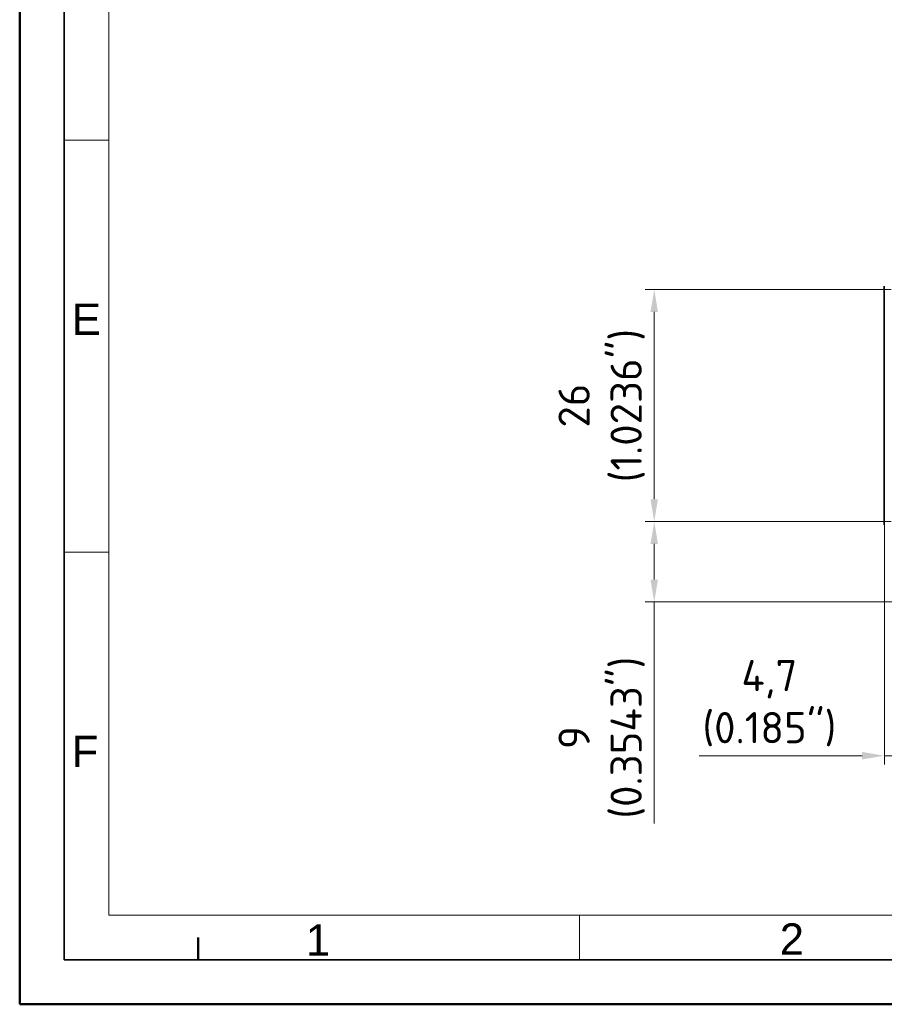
# Model space of a CAD drawing. Header units: millimetres. Extents: x 0 to 420, y 0 to 297.
# Tile 1 of 53: x 0 to 97, y 0 to 110. Entities that reach past the tile are written whole.
import ezdxf

# ---------------------------------------------------------------- set-up
doc = ezdxf.new("R2010")
doc.units = ezdxf.units.MM
doc.layers.get('0').update_dxf_attribs({"lineweight": 25})
for name, color, linetype, lineweight in [('001', 7, 'Continuous', 50), ('Bemaßung (ISO)', 7, 'Continuous', 18), ('Sichtbar (ISO)', 7, 'Continuous', 35)]:
    doc.layers.add(name, color=color, linetype=linetype, lineweight=lineweight)
doc.layers.add('Symbole(DIN)', color=3, linetype='Continuous', lineweight=25, true_color=0x00ff00)
doc.styles.add('Aktuell-DIN', font='arial.ttf')
doc.styles.add('Notiztext (DIN)', font='isocpeur.ttf')
doc.dimstyles.new('Standard (DIN)', dxfattribs={"dimtxt": 3.5, "dimasz": 2.5, "dimexe": 1, "dimexo": 0, "dimgap": 0.7, "dimtad": 1, "dimtoh": 1, "dimrnd": 1e-08, "dimtxsty": 'Notiztext (DIN)', "dimcen": 0.09, "dimdle": 10, "dimclrd": 256, "dimclre": 256, "dimclrt": 256, "dimazin": 2, "dimtfac": 0.514286, "dimtdec": 4, "dimtmove": 0, "dimatfit": 3, "dimfxl": 1, "dimtolj": 1, "dimlwd": -1, "dimlwe": -1, "dimarcsym": 0})

# ---------------------------------------------------------------- blocks, each defined once
blk = doc.blocks.new('*D22')
at = {"layer": 'Bemaßung (ISO)', "transparency": 16777216}
for p, q in [((96.87, 53.74), (96.87, 26.86)), ((101.57, 50.15), (101.57, 26.86)), ((94.37, 27.86), (76.12, 27.86)), ((101.57, 27.86), (96.87, 27.86)), ((104.07, 27.86), (106.57, 27.86))]:
    blk.add_line(p, q, dxfattribs=at)
for points in [[(94.37, 28.28), (94.37, 27.44), (96.87, 27.86)], [(104.07, 28.28), (104.07, 27.44), (101.57, 27.86)]]:
    blk.add_solid(points, dxfattribs=at)
at = {"layer": 'Defpoints', "color": 0, "transparency": 16777216}
for p in [(96.87, 53.74), (101.57, 50.15), (96.87, 27.86)]:
    blk.add_point(p, dxfattribs=at)
at = {"layer": 'Bemaßung (ISO)', "transparency": 16777216, "insert": (83.99, 38.59), "char_height": 3.5, "attachment_point": 2, "style": 'Notiztext (DIN)'}
blk.add_mtext('\\A1;4,7{\\P(0.185")}', dxfattribs=at)
blk = doc.blocks.new('*D24')
at = {"layer": 'Bemaßung (ISO)', "transparency": 16777216}
for p, q in [((97.62, 80.1), (70.09, 80.1)), ((71.09, 77.6), (71.09, 56.6)), ((97.62, 54.1), (70.09, 54.1))]:
    blk.add_line(p, q, dxfattribs=at)
for points in [[(70.67, 77.6), (71.51, 77.6), (71.09, 80.1)], [(70.67, 56.6), (71.51, 56.6), (71.09, 54.1)]]:
    blk.add_solid(points, dxfattribs=at)
at = {"layer": 'Defpoints', "color": 0, "transparency": 16777216}
for p in [(97.62, 80.1), (71.09, 54.1), (97.62, 54.1)]:
    blk.add_point(p, dxfattribs=at)
at = {"layer": 'Bemaßung (ISO)', "transparency": 16777216, "insert": (60.36, 67.1), "char_height": 3.5, "attachment_point": 2, "rotation": 90, "style": 'Notiztext (DIN)'}
blk.add_mtext('\\A1;26{\\P(1.0236")}', dxfattribs=at)
blk = doc.blocks.new('*D39')
at = {"layer": 'Bemaßung (ISO)', "transparency": 16777216}
for p, q in [((97.62, 54.1), (70.09, 54.1)), ((71.09, 51.6), (71.09, 47.6)), ((104.17, 45.1), (70.09, 45.1)), ((71.09, 45.1), (71.09, 20.26))]:
    blk.add_line(p, q, dxfattribs=at)
for points in [[(70.67, 51.6), (71.51, 51.6), (71.09, 54.1)], [(70.67, 47.6), (71.51, 47.6), (71.09, 45.1)]]:
    blk.add_solid(points, dxfattribs=at)
at = {"layer": 'Defpoints', "color": 0, "transparency": 16777216}
for p in [(71.09, 54.1), (97.62, 54.1), (104.17, 45.1)]:
    blk.add_point(p, dxfattribs=at)
at = {"layer": 'Bemaßung (ISO)', "transparency": 16777216, "insert": (60.36, 29.89), "char_height": 3.5, "attachment_point": 2, "rotation": 90, "style": 'Notiztext (DIN)'}
blk.add_mtext('\\A1;9{\\P(0.3543")}', dxfattribs=at)
blk = doc.blocks.new('Ränder Basler-A3')
at = {"layer": '001'}
for p, q in [((0, 0), (0, 297)), ((20, 7.5), (20, 5)), ((420, 0), (0, 0))]:
    blk.add_line(p, q, dxfattribs=at)
at = {"layer": '001', "color": 7, "linetype": 'Continuous', "lineweight": 35}
for p, q in [((5, 5), (5, 292)), ((415, 5), (5, 5))]:
    blk.add_line(p, q, dxfattribs=at)
at = {"layer": '001', "color": 7, "linetype": 'Continuous', "lineweight": 18}
for p, q in [((10, 10), (10, 287)), ((10, 96.83), (5, 96.83)), ((10, 50.67), (5, 50.67)), ((227, 10), (10, 10)), ((62.73, 10), (62.73, 5))]:
    blk.add_line(p, q, dxfattribs=at)
at = {"layer": 'Symbole(DIN)', "color": 250, "true_color": 0x3f3f3f, "char_height": 3.5, "attachment_point": 4, "style": 'Aktuell-DIN'}
for s, insert in [('\\fArial|b0|i0;E', (5.84, 76.77)), ('\\fArial|b0|i0;F', (5.83, 28.35)), ('\\fArial|b0|i0;1', (32.06, 7.21)), ('\\fArial|b0|i0;2', (85.15, 7.32))]:
    blk.add_mtext(s, dxfattribs=dict(at, insert=insert))

msp = doc.modelspace()

# ---------------------------------------------------------------- linework, layer by layer
at = {"layer": 'Sichtbar (ISO)'}
msp.add_line((96.865, 53.739), (96.865, 80.469), dxfattribs=at)

# ---------------------------------------------------------------- block references
msp.add_blockref('Ränder Basler-A3', (0, 0))

# ---------------------------------------------------------------- dimensions: what is measured, and where the dimension line sits
at = {"layer": 'Bemaßung (ISO)'}
for base, p1, p2, angle, text, override, picture, middle in [((71.091, 54.104), (97.615, 80.104), (97.615, 54.104), 90, '<>{\\P(1.0236")}', {"dimtoh": 0, "dimdec": 2, "dimtp": 0, "dimtm": 0, "dimtdec": 4, "dimtofl": 0, "dimatfit": 1, "dimtvp": -0.25}, '*D24', (71.091, 67.104)), ((71.091, 54.104), (104.165, 45.104), (97.615, 54.104), 90, '<>{\\P(0.3543")}', {"dimtoh": 0, "dimdec": 2, "dimtp": 0, "dimtm": 0, "dimtdec": 4, "dimtofl": 0, "dimatfit": 2, "dimtvp": -0.25}, '*D39', (71.091, 29.89)), ((96.865, 27.859), (101.565, 50.154), (96.865, 53.739), 180, '<>{\\P(0.185")}', {"dimtoh": 0, "dimdec": 1, "dimtp": 0, "dimtm": 0, "dimtdec": 1, "dimtofl": 1, "dimatfit": 1, "dimtvp": -0.25}, '*D22', (83.99, 27.859))]:
    dim = msp.add_linear_dim(base=base, p1=p1, p2=p2, angle=angle, text=text, dimstyle='Standard (DIN)', override=override, dxfattribs=at)
    dim.commit()
    dim.dimension.update_dxf_attribs({"geometry": picture, "text_midpoint": middle, "dimtype": 160})

doc.saveas('drawing.dxf')
